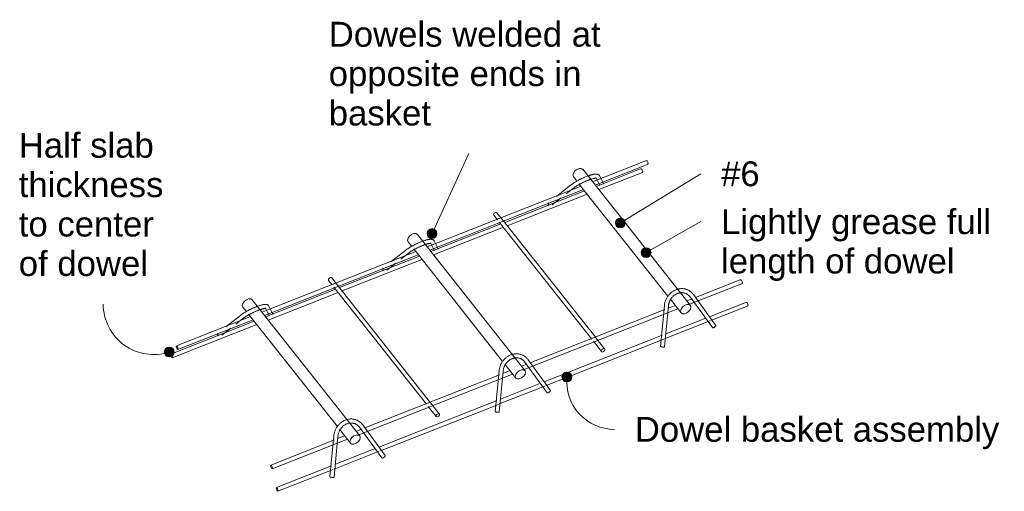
# Model space of a CAD drawing. Header units: inches. Extents: x -4136 to 1945, y -6639 to 12387.
# Tile 126 of 256: x -1351 to -1289, y -5622 to -5592. Entities that reach past the tile are written whole.
import ezdxf

# ---------------------------------------------------------------- set-up
doc = ezdxf.new("R2010")
doc.units = ezdxf.units.IN
doc.header["$MEASUREMENT"] = 0
doc.layers.add('G-ANNO-TEXT', color=7, linetype='Continuous', lineweight=9)
doc.layers.add('S-BEAM', color=7, linetype='Continuous', lineweight=9)
doc.styles.add('Arial_4', font='arial.ttf', dxfattribs={"height": 1.574803})

# ---------------------------------------------------------------- blocks, each defined once
blk = doc.blocks.new('Dowel bar assembly - Dowel bar assembly-672828-REINFORCING FOUNDATION - 02')
at = {"layer": 'S-BEAM', "lineweight": 18}
for p, q in [((6923.149, -5601.125), (6919.719, -5602.478)), ((6925.923, -5610.331), (6919.098, -5601.693)), ((6919.886, -5602.69), (6923.244, -5601.365)), ((6922.795, -5601.649), (6919.95, -5602.772)), ((6920.117, -5602.983), (6922.889, -5601.889)), ((6922.905, -5601.849), (6922.857, -5601.874)), ((6923.259, -5601.324), (6923.211, -5601.35)), ((6918.51, -5602.158), (6918.735, -5602.444)), ((6919.926, -5602.215), (6920.17, -5602.679)), ((6920.398, -5602.559), (6920.154, -5602.095)), ((6918.995, -5602.764), (6909.241, -5606.612)), ((6909.408, -5606.824), (6919.157, -5602.977)), ((6919.221, -5603.059), (6914.153, -5605.059)), ((6918.355, -5602.687), (6917.44, -5603.411)), ((6918.054, -5603.253), (6918.515, -5602.889)), ((6918.864, -5602.606), (6924.503, -5609.743)), ((6914.32, -5605.27), (6919.388, -5603.27)), ((6917.171, -5603.952), (6917.739, -5603.502)), ((6913.464, -5604.603), (6913.692, -5604.892)), ((6913.95, -5604.802), (6913.666, -5604.443)), ((6919.927, -5612.366), (6913.953, -5604.806)), ((6913.903, -5605.157), (6909.473, -5606.905)), ((6909.64, -5607.117), (6914.07, -5605.369)), ((6913.806, -5605.036), (6919.669, -5612.456)), ((6915.446, -5614.465), (6908.621, -5605.827)), ((6909.921, -5606.693), (6909.676, -5606.229)), ((6907.878, -5606.821), (6906.961, -5607.546)), ((6908.032, -5606.292), (6908.258, -5606.578)), ((6908.386, -5606.74), (6914.025, -5613.877)), ((6909.449, -5606.349), (6909.693, -5606.813)), ((6908.517, -5606.898), (6898.764, -5610.746)), ((6898.931, -5610.958), (6908.679, -5607.111)), ((6908.744, -5607.193), (6903.675, -5609.193)), ((6903.842, -5609.404), (6908.911, -5607.404)), ((6907.577, -5607.387), (6908.038, -5607.023)), ((6906.69, -5608.089), (6907.262, -5607.636)), ((6902.987, -5608.737), (6903.215, -5609.026)), ((6903.472, -5608.936), (6903.189, -5608.577)), ((6929.126, -5608.689), (6926.247, -5609.825)), ((6903.426, -5609.291), (6898.995, -5611.039)), ((6903.328, -5609.17), (6909.192, -5616.59)), ((6909.449, -5616.5), (6903.476, -5608.94)), ((6925.862, -5610.254), (6929.221, -5608.929)), ((6929.237, -5608.889), (6929.189, -5608.914)), ((6904.968, -5618.599), (6898.143, -5609.961)), ((6899.162, -5611.251), (6903.593, -5609.502)), ((6924.635, -5609.91), (6925.335, -5610.796)), ((6926.036, -5609.909), (6925.695, -5610.043)), ((6925.906, -5609.786), (6927.319, -5611.73)), ((6927.527, -5611.578), (6926.114, -5609.635)), ((6897.555, -5610.426), (6897.781, -5610.712)), ((6898.971, -5610.483), (6899.216, -5610.947)), ((6899.443, -5610.827), (6899.199, -5610.363)), ((6915.385, -5614.388), (6925.134, -5610.542)), ((6924.308, -5610.591), (6915.77, -5613.959)), ((6924.277, -5610.331), (6924.033, -5612.929)), ((6924.289, -5612.953), (6924.533, -5610.355)), ((6924.972, -5610.329), (6924.519, -5610.507)), ((6929.484, -5610.115), (6927.131, -5611.043)), ((6927.226, -5611.283), (6929.579, -5610.355)), ((6929.594, -5610.314), (6929.546, -5610.34)), ((6898.04, -5611.032), (6893.344, -5612.885)), ((6893.439, -5613.124), (6898.202, -5611.245)), ((6897.401, -5610.955), (6896.484, -5611.68)), ((6897.1, -5611.521), (6897.56, -5611.157)), ((6897.909, -5610.874), (6903.548, -5618.011)), ((6926.906, -5611.132), (6924.372, -5612.132)), ((6898.267, -5611.327), (6892.989, -5613.409)), ((6893.084, -5613.649), (6898.434, -5611.538)), ((6896.216, -5612.22), (6896.785, -5611.77)), ((6924.291, -5612.441), (6927.167, -5611.306)), ((6927.33, -5611.738), (6927.319, -5611.728)), ((6924.098, -5612.24), (6916.654, -5615.177)), ((6916.748, -5615.417), (6924.232, -5612.464)), ((6920.491, -5613.081), (6919.93, -5612.371)), ((6924.134, -5612.226), (6924.1, -5612.239)), ((6919.783, -5612.6), (6920.289, -5613.241)), ((6914.157, -5614.044), (6914.857, -5614.93)), ((6915.558, -5614.043), (6915.217, -5614.177)), ((6915.428, -5613.92), (6916.842, -5615.864)), ((6917.05, -5615.712), (6915.636, -5613.769)), ((6904.908, -5618.522), (6914.657, -5614.676)), ((6913.83, -5614.725), (6905.292, -5618.093)), ((6913.8, -5614.465), (6913.555, -5617.063)), ((6913.811, -5617.087), (6914.056, -5614.489)), ((6914.495, -5614.462), (6914.042, -5614.641)), ((6913.813, -5616.575), (6916.689, -5615.44)), ((6916.43, -5615.265), (6913.895, -5616.266)), ((6916.852, -5615.872), (6916.841, -5615.862)), ((6913.621, -5616.374), (6906.177, -5619.311)), ((6906.271, -5619.551), (6913.754, -5616.598)), ((6909.306, -5616.734), (6909.812, -5617.375)), ((6910.014, -5617.215), (6909.453, -5616.505)), ((6913.657, -5616.36), (6913.623, -5616.373)), ((6904.951, -5618.054), (6906.365, -5619.997)), ((6906.573, -5619.846), (6905.159, -5617.902)), ((6903.322, -5618.599), (6903.078, -5621.197)), ((6903.334, -5621.221), (6903.578, -5618.623)), ((6904.017, -5618.596), (6903.564, -5618.775)), ((6903.68, -5618.178), (6904.38, -5619.064)), ((6905.081, -5618.177), (6904.74, -5618.311)), ((6903.355, -5618.857), (6899.321, -5620.449)), ((6899.416, -5620.689), (6904.179, -5618.81)), ((6903.336, -5620.709), (6906.207, -5619.576)), ((6905.951, -5619.4), (6903.418, -5620.399)), ((6903.179, -5620.494), (6899.679, -5621.875)), ((6906.375, -5620.005), (6906.364, -5619.996)), ((6899.773, -5622.114), (6903.277, -5620.732))]:
    blk.add_line(p, q, dxfattribs=at)
for points in [[(6923.134, -5601.165, 0), (6923.197, -5601.154, 0), (6923.259, -5601.324, 0)], [(6918.476, -5602.055, 0), (6918.509, -5601.927, 0), (6918.6, -5601.799, 0), (6918.731, -5601.696, 0), (6918.877, -5601.638, 0), (6919.008, -5601.638, 0), (6919.099, -5601.694, 0)], [(6922.779, -5601.69, 0), (6922.842, -5601.678, 0), (6922.905, -5601.849, 0)], [(6920.154, -5602.095, 0), (6920.135, -5602.067, 0), (6920.113, -5602.045, 0), (6920.089, -5602.028, 0), (6920.066, -5602.015, 0), (6920.043, -5602.007, 0), (6920.02, -5602.001, 0), (6919.998, -5601.997, 0), (6919.976, -5601.994, 0), (6919.954, -5601.993, 0), (6919.932, -5601.993, 0), (6919.909, -5601.994, 0), (6919.886, -5601.996, 0), (6919.862, -5601.999, 0), (6919.837, -5602.002, 0), (6919.812, -5602.006, 0), (6919.785, -5602.011, 0), (6919.758, -5602.017, 0), (6919.731, -5602.023, 0), (6919.702, -5602.03, 0), (6919.673, -5602.037, 0), (6919.642, -5602.046, 0), (6919.612, -5602.055, 0), (6919.58, -5602.064, 0), (6919.548, -5602.075, 0), (6919.515, -5602.086, 0), (6919.482, -5602.097, 0), (6919.448, -5602.109, 0), (6919.413, -5602.122, 0), (6919.379, -5602.135, 0), (6919.343, -5602.149, 0), (6919.308, -5602.163, 0), (6919.272, -5602.177, 0), (6919.236, -5602.193, 0), (6919.199, -5602.208, 0), (6919.163, -5602.224, 0), (6919.127, -5602.24, 0), (6919.09, -5602.257, 0), (6919.053, -5602.274, 0), (6919.017, -5602.292, 0), (6918.981, -5602.309, 0), (6918.945, -5602.327, 0), (6918.909, -5602.345, 0), (6918.873, -5602.364, 0), (6918.838, -5602.382, 0), (6918.803, -5602.401, 0), (6918.769, -5602.42, 0), (6918.735, -5602.439, 0), (6918.702, -5602.458, 0), (6918.669, -5602.477, 0), (6918.637, -5602.496, 0), (6918.605, -5602.515, 0), (6918.575, -5602.534, 0), (6918.545, -5602.553, 0), (6918.516, -5602.572, 0), (6918.487, -5602.591, 0), (6918.46, -5602.61, 0), (6918.434, -5602.629, 0), (6918.408, -5602.647, 0), (6918.384, -5602.665, 0), (6918.36, -5602.683, 0), (6918.355, -5602.687, 0)], [(6918.51, -5602.158, 0), (6918.509, -5602.157, 0), (6918.476, -5602.055, 0)], [(6919.966, -5602.252, 0), (6919.964, -5602.252, 0), (6919.96, -5602.251, 0), (6919.952, -5602.251, 0), (6919.943, -5602.25, 0), (6919.931, -5602.251, 0), (6919.917, -5602.251, 0), (6919.902, -5602.253, 0), (6919.885, -5602.255, 0), (6919.866, -5602.258, 0), (6919.846, -5602.261, 0), (6919.825, -5602.265, 0), (6919.802, -5602.27, 0), (6919.778, -5602.276, 0), (6919.753, -5602.282, 0), (6919.727, -5602.289, 0), (6919.7, -5602.297, 0), (6919.672, -5602.305, 0), (6919.643, -5602.314, 0), (6919.613, -5602.324, 0), (6919.583, -5602.334, 0), (6919.552, -5602.345, 0), (6919.52, -5602.357, 0), (6919.488, -5602.369, 0), (6919.455, -5602.381, 0), (6919.422, -5602.394, 0), (6919.388, -5602.408, 0), (6919.354, -5602.422, 0), (6919.32, -5602.436, 0), (6919.285, -5602.451, 0), (6919.251, -5602.467, 0), (6919.216, -5602.482, 0), (6919.181, -5602.498, 0), (6919.147, -5602.515, 0), (6919.112, -5602.531, 0), (6919.078, -5602.548, 0), (6919.044, -5602.565, 0), (6919.01, -5602.583, 0), (6918.976, -5602.6, 0), (6918.943, -5602.618, 0), (6918.91, -5602.636, 0), (6918.878, -5602.653, 0), (6918.846, -5602.671, 0), (6918.815, -5602.689, 0), (6918.785, -5602.707, 0), (6918.755, -5602.725, 0), (6918.726, -5602.743, 0), (6918.698, -5602.76, 0), (6918.671, -5602.778, 0), (6918.645, -5602.795, 0), (6918.62, -5602.812, 0), (6918.595, -5602.829, 0), (6918.572, -5602.846, 0), (6918.55, -5602.862, 0), (6918.529, -5602.878, 0), (6918.515, -5602.889, 0)], [(6920.194, -5602.71, 0), (6920.187, -5602.702, 0), (6920.169, -5602.675, 0)], [(6920.4, -5602.563, 0), (6920.41, -5602.594, 0), (6920.412, -5602.624, 0)], [(6916.928, -5603.933, 0), (6916.917, -5603.903, 0), (6916.913, -5603.873, 0), (6916.916, -5603.845, 0), (6916.926, -5603.823, 0)], [(6916.966, -5603.985, 0), (6916.945, -5603.961, 0), (6916.928, -5603.933, 0)], [(6913.453, -5604.568, 0), (6913.464, -5604.524, 0), (6913.495, -5604.48, 0), (6913.54, -5604.444, 0), (6913.59, -5604.424, 0), (6913.635, -5604.424, 0), (6913.667, -5604.444, 0)], [(6913.464, -5604.603, 0), (6913.464, -5604.603, 0), (6913.453, -5604.568, 0)], [(6909.676, -5606.229, 0), (6909.658, -5606.201, 0), (6909.636, -5606.179, 0), (6909.612, -5606.162, 0), (6909.588, -5606.149, 0), (6909.565, -5606.141, 0), (6909.543, -5606.135, 0), (6909.521, -5606.131, 0), (6909.499, -5606.128, 0), (6909.477, -5606.127, 0), (6909.455, -5606.127, 0), (6909.432, -5606.128, 0), (6909.408, -5606.13, 0), (6909.384, -5606.132, 0), (6909.36, -5606.136, 0), (6909.334, -5606.14, 0), (6909.308, -5606.145, 0), (6909.281, -5606.15, 0), (6909.253, -5606.157, 0), (6909.225, -5606.164, 0), (6909.195, -5606.171, 0), (6909.165, -5606.18, 0), (6909.134, -5606.189, 0), (6909.103, -5606.198, 0), (6909.071, -5606.209, 0), (6909.038, -5606.219, 0), (6909.004, -5606.231, 0), (6908.97, -5606.243, 0), (6908.936, -5606.256, 0), (6908.901, -5606.269, 0), (6908.866, -5606.282, 0), (6908.83, -5606.297, 0), (6908.794, -5606.311, 0), (6908.758, -5606.326, 0), (6908.722, -5606.342, 0), (6908.686, -5606.358, 0), (6908.649, -5606.374, 0), (6908.613, -5606.391, 0), (6908.576, -5606.408, 0), (6908.54, -5606.426, 0), (6908.503, -5606.443, 0), (6908.467, -5606.461, 0), (6908.431, -5606.479, 0), (6908.396, -5606.498, 0), (6908.361, -5606.516, 0), (6908.326, -5606.535, 0), (6908.291, -5606.554, 0), (6908.257, -5606.573, 0), (6908.224, -5606.592, 0), (6908.191, -5606.611, 0), (6908.159, -5606.63, 0), (6908.128, -5606.649, 0), (6908.097, -5606.668, 0), (6908.067, -5606.687, 0), (6908.038, -5606.706, 0), (6908.01, -5606.725, 0), (6907.983, -5606.744, 0), (6907.956, -5606.762, 0), (6907.931, -5606.781, 0), (6907.906, -5606.799, 0), (6907.883, -5606.817, 0), (6907.878, -5606.821, 0)], [(6907.999, -5606.189, 0), (6908.031, -5606.061, 0), (6908.122, -5605.933, 0), (6908.254, -5605.83, 0), (6908.399, -5605.772, 0), (6908.531, -5605.772, 0), (6908.621, -5605.828, 0)], [(6908.032, -5606.292, 0), (6908.031, -5606.291, 0), (6907.999, -5606.189, 0)], [(6909.488, -5606.386, 0), (6909.487, -5606.386, 0), (6909.482, -5606.385, 0), (6909.475, -5606.384, 0), (6909.465, -5606.384, 0), (6909.454, -5606.384, 0), (6909.44, -5606.385, 0), (6909.425, -5606.387, 0), (6909.407, -5606.389, 0), (6909.389, -5606.392, 0), (6909.369, -5606.395, 0), (6909.347, -5606.399, 0), (6909.324, -5606.404, 0), (6909.301, -5606.41, 0), (6909.275, -5606.416, 0), (6909.249, -5606.423, 0), (6909.222, -5606.431, 0), (6909.194, -5606.439, 0), (6909.165, -5606.448, 0), (6909.136, -5606.458, 0), (6909.105, -5606.468, 0), (6909.074, -5606.479, 0), (6909.042, -5606.49, 0), (6909.01, -5606.502, 0), (6908.977, -5606.515, 0), (6908.944, -5606.528, 0), (6908.91, -5606.542, 0), (6908.877, -5606.556, 0), (6908.842, -5606.57, 0), (6908.808, -5606.585, 0), (6908.773, -5606.6, 0), (6908.739, -5606.616, 0), (6908.704, -5606.632, 0), (6908.669, -5606.648, 0), (6908.635, -5606.665, 0), (6908.6, -5606.682, 0), (6908.566, -5606.699, 0), (6908.532, -5606.717, 0), (6908.499, -5606.734, 0), (6908.466, -5606.752, 0), (6908.433, -5606.77, 0), (6908.401, -5606.787, 0), (6908.369, -5606.805, 0), (6908.338, -5606.823, 0), (6908.307, -5606.841, 0), (6908.278, -5606.859, 0), (6908.249, -5606.877, 0), (6908.221, -5606.894, 0), (6908.194, -5606.912, 0), (6908.167, -5606.929, 0), (6908.142, -5606.946, 0), (6908.118, -5606.963, 0), (6908.095, -5606.98, 0), (6908.073, -5606.996, 0), (6908.052, -5607.012, 0), (6908.038, -5607.023, 0)], [(6909.716, -5606.844, 0), (6909.709, -5606.836, 0), (6909.691, -5606.809, 0)], [(6909.922, -5606.697, 0), (6909.933, -5606.728, 0), (6909.935, -5606.758, 0)], [(6906.45, -5608.067, 0), (6906.439, -5608.036, 0), (6906.435, -5608.006, 0), (6906.439, -5607.979, 0), (6906.448, -5607.957, 0)], [(6906.488, -5608.118, 0), (6906.467, -5608.095, 0), (6906.45, -5608.067, 0)], [(6902.975, -5608.702, 0), (6902.986, -5608.658, 0), (6903.018, -5608.614, 0), (6903.063, -5608.578, 0), (6903.113, -5608.558, 0), (6903.158, -5608.558, 0), (6903.189, -5608.578, 0)], [(6902.987, -5608.737, 0), (6902.986, -5608.737, 0), (6902.975, -5608.702, 0)], [(6929.111, -5608.73, 0), (6929.174, -5608.718, 0), (6929.237, -5608.889, 0)], [(6925.757, -5609.34, 0), (6925.719, -5609.324, 0), (6925.681, -5609.309, 0), (6925.643, -5609.297, 0), (6925.604, -5609.286, 0), (6925.564, -5609.276, 0), (6925.524, -5609.269, 0), (6925.484, -5609.263, 0), (6925.443, -5609.259, 0), (6925.402, -5609.257, 0), (6925.361, -5609.257, 0), (6925.32, -5609.259, 0), (6925.279, -5609.262, 0), (6925.238, -5609.267, 0), (6925.197, -5609.274, 0), (6925.156, -5609.282, 0), (6925.116, -5609.292, 0), (6925.076, -5609.304, 0), (6925.036, -5609.318, 0), (6924.997, -5609.333, 0), (6924.958, -5609.35, 0), (6924.92, -5609.368, 0), (6924.882, -5609.388, 0), (6924.846, -5609.41, 0), (6924.81, -5609.433, 0), (6924.774, -5609.457, 0), (6924.74, -5609.483, 0), (6924.706, -5609.51, 0), (6924.674, -5609.538, 0), (6924.642, -5609.568, 0), (6924.612, -5609.599, 0), (6924.582, -5609.631, 0), (6924.554, -5609.664, 0), (6924.526, -5609.698, 0), (6924.5, -5609.733, 0), (6924.476, -5609.769, 0), (6924.452, -5609.806, 0), (6924.43, -5609.844, 0), (6924.409, -5609.883, 0), (6924.39, -5609.922, 0), (6924.372, -5609.962, 0), (6924.355, -5610.003, 0), (6924.34, -5610.044, 0), (6924.326, -5610.086, 0), (6924.314, -5610.128, 0), (6924.303, -5610.17, 0), (6924.294, -5610.213, 0), (6924.287, -5610.256, 0), (6924.281, -5610.299, 0), (6924.277, -5610.331, 0)], [(6926.114, -5609.635, 0), (6926.089, -5609.602, 0), (6926.062, -5609.57, 0), (6926.035, -5609.54, 0), (6926.006, -5609.511, 0), (6925.976, -5609.483, 0), (6925.945, -5609.457, 0), (6925.913, -5609.432, 0), (6925.879, -5609.409, 0), (6925.845, -5609.387, 0), (6925.81, -5609.367, 0), (6925.774, -5609.348, 0), (6925.757, -5609.34, 0)], [(6897.522, -5610.323, 0), (6897.554, -5610.195, 0), (6897.645, -5610.067, 0), (6897.776, -5609.964, 0), (6897.922, -5609.906, 0), (6898.053, -5609.905, 0), (6898.144, -5609.962, 0)], [(6924.533, -5610.355, 0), (6924.537, -5610.321, 0), (6924.542, -5610.288, 0), (6924.548, -5610.254, 0), (6924.556, -5610.22, 0), (6924.565, -5610.187, 0), (6924.575, -5610.153, 0), (6924.586, -5610.12, 0), (6924.598, -5610.088, 0), (6924.611, -5610.056, 0), (6924.626, -5610.024, 0), (6924.642, -5609.993, 0), (6924.659, -5609.963, 0), (6924.676, -5609.933, 0), (6924.695, -5609.904, 0), (6924.715, -5609.875, 0), (6924.736, -5609.848, 0), (6924.758, -5609.821, 0), (6924.78, -5609.795, 0), (6924.803, -5609.77, 0), (6924.828, -5609.746, 0), (6924.853, -5609.723, 0), (6924.878, -5609.702, 0), (6924.904, -5609.681, 0), (6924.931, -5609.661, 0), (6924.959, -5609.643, 0), (6924.986, -5609.625, 0), (6925.015, -5609.609, 0), (6925.044, -5609.594, 0), (6925.073, -5609.58, 0), (6925.102, -5609.568, 0), (6925.132, -5609.557, 0), (6925.162, -5609.547, 0), (6925.192, -5609.538, 0), (6925.222, -5609.531, 0), (6925.252, -5609.525, 0), (6925.282, -5609.52, 0), (6925.312, -5609.517, 0), (6925.342, -5609.515, 0), (6925.372, -5609.514, 0), (6925.402, -5609.515, 0), (6925.432, -5609.517, 0), (6925.461, -5609.52, 0), (6925.49, -5609.524, 0), (6925.519, -5609.53, 0), (6925.547, -5609.537, 0), (6925.575, -5609.545, 0), (6925.602, -5609.554, 0), (6925.629, -5609.565, 0), (6925.649, -5609.574, 0)], [(6925.649, -5609.574, 0), (6925.675, -5609.586, 0), (6925.7, -5609.6, 0), (6925.725, -5609.615, 0), (6925.749, -5609.631, 0), (6925.773, -5609.649, 0), (6925.796, -5609.667, 0), (6925.818, -5609.687, 0), (6925.839, -5609.707, 0), (6925.859, -5609.729, 0), (6925.879, -5609.751, 0), (6925.897, -5609.775, 0), (6925.906, -5609.786, 0)], [(6899.199, -5610.363, 0), (6899.18, -5610.335, 0), (6899.158, -5610.313, 0), (6899.135, -5610.296, 0), (6899.111, -5610.283, 0), (6899.088, -5610.275, 0), (6899.065, -5610.269, 0), (6899.043, -5610.265, 0), (6899.021, -5610.262, 0), (6898.999, -5610.261, 0), (6898.977, -5610.261, 0), (6898.954, -5610.262, 0), (6898.931, -5610.264, 0), (6898.907, -5610.266, 0), (6898.882, -5610.27, 0), (6898.857, -5610.274, 0), (6898.831, -5610.279, 0), (6898.804, -5610.284, 0), (6898.776, -5610.291, 0), (6898.747, -5610.298, 0), (6898.718, -5610.305, 0), (6898.688, -5610.314, 0), (6898.657, -5610.323, 0), (6898.625, -5610.332, 0), (6898.593, -5610.342, 0), (6898.56, -5610.353, 0), (6898.527, -5610.365, 0), (6898.493, -5610.377, 0), (6898.459, -5610.39, 0), (6898.424, -5610.403, 0), (6898.389, -5610.416, 0), (6898.353, -5610.431, 0), (6898.317, -5610.445, 0), (6898.281, -5610.46, 0), (6898.245, -5610.476, 0), (6898.208, -5610.492, 0), (6898.172, -5610.508, 0), (6898.135, -5610.525, 0), (6898.099, -5610.542, 0), (6898.062, -5610.559, 0), (6898.026, -5610.577, 0), (6897.99, -5610.595, 0), (6897.954, -5610.613, 0), (6897.918, -5610.632, 0), (6897.883, -5610.65, 0), (6897.848, -5610.669, 0), (6897.814, -5610.688, 0), (6897.78, -5610.707, 0), (6897.747, -5610.726, 0), (6897.714, -5610.745, 0), (6897.682, -5610.764, 0), (6897.65, -5610.783, 0), (6897.62, -5610.802, 0), (6897.59, -5610.821, 0), (6897.561, -5610.84, 0), (6897.533, -5610.859, 0), (6897.505, -5610.878, 0), (6897.479, -5610.896, 0), (6897.453, -5610.915, 0), (6897.429, -5610.933, 0), (6897.406, -5610.951, 0), (6897.401, -5610.955, 0)], [(6897.555, -5610.426, 0), (6897.554, -5610.425, 0), (6897.522, -5610.323, 0)], [(6899.011, -5610.52, 0), (6899.009, -5610.52, 0), (6899.005, -5610.519, 0), (6898.998, -5610.518, 0), (6898.988, -5610.518, 0), (6898.976, -5610.518, 0), (6898.963, -5610.519, 0), (6898.947, -5610.521, 0), (6898.93, -5610.523, 0), (6898.911, -5610.525, 0), (6898.891, -5610.529, 0), (6898.87, -5610.533, 0), (6898.847, -5610.538, 0), (6898.823, -5610.544, 0), (6898.798, -5610.55, 0), (6898.772, -5610.557, 0), (6898.745, -5610.565, 0), (6898.717, -5610.573, 0), (6898.688, -5610.582, 0), (6898.658, -5610.592, 0), (6898.628, -5610.602, 0), (6898.597, -5610.613, 0), (6898.565, -5610.624, 0), (6898.533, -5610.636, 0), (6898.5, -5610.649, 0), (6898.467, -5610.662, 0), (6898.433, -5610.676, 0), (6898.399, -5610.69, 0), (6898.365, -5610.704, 0), (6898.33, -5610.719, 0), (6898.296, -5610.734, 0), (6898.261, -5610.75, 0), (6898.227, -5610.766, 0), (6898.192, -5610.782, 0), (6898.157, -5610.799, 0), (6898.123, -5610.816, 0), (6898.089, -5610.833, 0), (6898.055, -5610.85, 0), (6898.021, -5610.868, 0), (6897.988, -5610.886, 0), (6897.955, -5610.903, 0), (6897.923, -5610.921, 0), (6897.891, -5610.939, 0), (6897.86, -5610.957, 0), (6897.83, -5610.975, 0), (6897.8, -5610.993, 0), (6897.771, -5611.011, 0), (6897.743, -5611.028, 0), (6897.716, -5611.046, 0), (6897.69, -5611.063, 0), (6897.665, -5611.08, 0), (6897.641, -5611.097, 0), (6897.617, -5611.113, 0), (6897.595, -5611.13, 0), (6897.575, -5611.145, 0), (6897.56, -5611.157, 0)], [(6925.956, -5610.434, 0), (6925.924, -5610.332, 0), (6925.833, -5610.275, 0), (6925.702, -5610.276, 0), (6925.556, -5610.333, 0), (6925.425, -5610.436, 0), (6925.334, -5610.565, 0), (6925.302, -5610.692, 0)], [(6925.302, -5610.692, 0), (6925.334, -5610.795, 0), (6925.425, -5610.851, 0), (6925.556, -5610.851, 0), (6925.702, -5610.793, 0), (6925.833, -5610.69, 0), (6925.924, -5610.562, 0), (6925.956, -5610.434, 0)], [(6929.469, -5610.155, 0), (6929.531, -5610.144, 0), (6929.594, -5610.314, 0)], [(6899.239, -5610.978, 0), (6899.232, -5610.97, 0), (6899.214, -5610.943, 0)], [(6899.445, -5610.831, 0), (6899.455, -5610.862, 0), (6899.457, -5610.891, 0)], [(6927.527, -5611.578, 0), (6927.528, -5611.58, 0), (6927.532, -5611.594, 0), (6927.529, -5611.613, 0), (6927.518, -5611.634, 0), (6927.501, -5611.657, 0), (6927.478, -5611.679, 0), (6927.452, -5611.7, 0), (6927.424, -5611.718, 0), (6927.396, -5611.731, 0), (6927.37, -5611.739, 0), (6927.347, -5611.741, 0), (6927.33, -5611.738, 0)], [(6895.973, -5612.201, 0), (6895.962, -5612.17, 0), (6895.958, -5612.14, 0), (6895.961, -5612.113, 0), (6895.971, -5612.091, 0)], [(6896.01, -5612.252, 0), (6895.99, -5612.229, 0), (6895.973, -5612.201, 0)], [(6893.454, -5613.084, 0), (6893.391, -5612.913, 0), (6893.328, -5612.925, 0)], [(6893.328, -5612.925, 0), (6893.391, -5613.096, 0), (6893.454, -5613.084, 0)], [(6920.503, -5613.117, 0), (6920.492, -5613.081, 0), (6920.46, -5613.062, 0), (6920.415, -5613.062, 0), (6920.365, -5613.082, 0), (6920.32, -5613.117, 0), (6920.289, -5613.161, 0), (6920.278, -5613.205, 0)], [(6920.278, -5613.205, 0), (6920.289, -5613.241, 0), (6920.32, -5613.26, 0), (6920.365, -5613.26, 0), (6920.415, -5613.24, 0), (6920.46, -5613.205, 0), (6920.492, -5613.16, 0), (6920.503, -5613.117, 0)], [(6924.045, -5612.94, 0), (6924.035, -5612.934, 0), (6924.033, -5612.928, 0)], [(6924.289, -5612.953, 0), (6924.288, -5612.955, 0), (6924.281, -5612.96, 0), (6924.266, -5612.964, 0), (6924.244, -5612.966, 0), (6924.215, -5612.967, 0), (6924.184, -5612.966, 0), (6924.15, -5612.963, 0), (6924.118, -5612.959, 0), (6924.088, -5612.953, 0), (6924.063, -5612.947, 0), (6924.045, -5612.94, 0)], [(6893.1, -5613.608, 0), (6893.037, -5613.438, 0), (6892.974, -5613.449, 0)], [(6892.974, -5613.449, 0), (6893.037, -5613.62, 0), (6893.1, -5613.608, 0)], [(6915.279, -5613.474, 0), (6915.242, -5613.458, 0), (6915.204, -5613.443, 0), (6915.166, -5613.431, 0), (6915.126, -5613.42, 0), (6915.087, -5613.41, 0), (6915.047, -5613.403, 0), (6915.006, -5613.397, 0), (6914.966, -5613.393, 0), (6914.925, -5613.391, 0), (6914.884, -5613.391, 0), (6914.843, -5613.392, 0), (6914.801, -5613.396, 0), (6914.76, -5613.401, 0), (6914.72, -5613.408, 0), (6914.679, -5613.416, 0), (6914.638, -5613.426, 0), (6914.598, -5613.438, 0), (6914.559, -5613.452, 0), (6914.519, -5613.467, 0), (6914.481, -5613.484, 0), (6914.443, -5613.502, 0), (6914.405, -5613.522, 0), (6914.368, -5613.544, 0), (6914.332, -5613.567, 0), (6914.297, -5613.591, 0), (6914.262, -5613.617, 0), (6914.229, -5613.644, 0), (6914.196, -5613.672, 0), (6914.165, -5613.702, 0), (6914.134, -5613.733, 0), (6914.105, -5613.765, 0), (6914.076, -5613.798, 0), (6914.049, -5613.832, 0), (6914.023, -5613.867, 0), (6913.998, -5613.903, 0), (6913.975, -5613.94, 0), (6913.953, -5613.978, 0), (6913.932, -5614.017, 0), (6913.912, -5614.056, 0), (6913.894, -5614.096, 0), (6913.878, -5614.137, 0), (6913.863, -5614.178, 0), (6913.849, -5614.22, 0), (6913.837, -5614.262, 0), (6913.826, -5614.304, 0), (6913.817, -5614.347, 0), (6913.809, -5614.39, 0), (6913.803, -5614.433, 0), (6913.8, -5614.465, 0)], [(6914.056, -5614.489, 0), (6914.059, -5614.455, 0), (6914.065, -5614.421, 0), (6914.071, -5614.388, 0), (6914.078, -5614.354, 0), (6914.087, -5614.32, 0), (6914.097, -5614.287, 0), (6914.108, -5614.254, 0), (6914.121, -5614.222, 0), (6914.134, -5614.19, 0), (6914.149, -5614.158, 0), (6914.164, -5614.127, 0), (6914.181, -5614.096, 0), (6914.199, -5614.067, 0), (6914.218, -5614.038, 0), (6914.238, -5614.009, 0), (6914.258, -5613.982, 0), (6914.28, -5613.955, 0), (6914.303, -5613.929, 0), (6914.326, -5613.904, 0), (6914.35, -5613.88, 0), (6914.375, -5613.857, 0), (6914.401, -5613.835, 0), (6914.427, -5613.815, 0), (6914.454, -5613.795, 0), (6914.481, -5613.776, 0), (6914.509, -5613.759, 0), (6914.537, -5613.743, 0), (6914.566, -5613.728, 0), (6914.595, -5613.714, 0), (6914.625, -5613.702, 0), (6914.654, -5613.691, 0), (6914.684, -5613.681, 0), (6914.714, -5613.672, 0), (6914.744, -5613.665, 0), (6914.775, -5613.659, 0), (6914.805, -5613.654, 0), (6914.835, -5613.651, 0), (6914.865, -5613.649, 0), (6914.895, -5613.648, 0), (6914.925, -5613.649, 0), (6914.954, -5613.65, 0), (6914.984, -5613.654, 0), (6915.013, -5613.658, 0), (6915.041, -5613.664, 0), (6915.07, -5613.671, 0), (6915.097, -5613.679, 0), (6915.125, -5613.688, 0), (6915.152, -5613.699, 0), (6915.172, -5613.707, 0)], [(6915.172, -5613.707, 0), (6915.198, -5613.72, 0), (6915.223, -5613.734, 0), (6915.248, -5613.749, 0), (6915.272, -5613.765, 0), (6915.295, -5613.783, 0), (6915.318, -5613.801, 0), (6915.34, -5613.82, 0), (6915.361, -5613.841, 0), (6915.382, -5613.862, 0), (6915.401, -5613.885, 0), (6915.42, -5613.908, 0), (6915.428, -5613.92, 0)], [(6915.636, -5613.769, 0), (6915.611, -5613.736, 0), (6915.585, -5613.704, 0), (6915.557, -5613.674, 0), (6915.529, -5613.645, 0), (6915.499, -5613.617, 0), (6915.468, -5613.591, 0), (6915.435, -5613.566, 0), (6915.402, -5613.543, 0), (6915.368, -5613.521, 0), (6915.332, -5613.501, 0), (6915.296, -5613.482, 0), (6915.279, -5613.474, 0)], [(6915.479, -5614.568, 0), (6915.447, -5614.466, 0), (6915.356, -5614.409, 0), (6915.224, -5614.41, 0), (6915.079, -5614.467, 0), (6914.947, -5614.57, 0), (6914.857, -5614.698, 0), (6914.824, -5614.826, 0)], [(6914.824, -5614.826, 0), (6914.857, -5614.929, 0), (6914.947, -5614.985, 0), (6915.079, -5614.985, 0), (6915.224, -5614.927, 0), (6915.356, -5614.824, 0), (6915.447, -5614.696, 0), (6915.479, -5614.568, 0)], [(6917.05, -5615.712, 0), (6917.051, -5615.714, 0), (6917.055, -5615.728, 0), (6917.051, -5615.747, 0), (6917.04, -5615.768, 0), (6917.023, -5615.791, 0), (6917.001, -5615.813, 0), (6916.975, -5615.834, 0), (6916.947, -5615.852, 0), (6916.918, -5615.865, 0), (6916.892, -5615.873, 0), (6916.869, -5615.875, 0), (6916.852, -5615.872, 0)], [(6910.025, -5617.25, 0), (6910.014, -5617.215, 0), (6909.983, -5617.196, 0), (6909.938, -5617.196, 0), (6909.888, -5617.216, 0), (6909.843, -5617.251, 0), (6909.811, -5617.295, 0), (6909.8, -5617.339, 0)], [(6909.8, -5617.339, 0), (6909.811, -5617.374, 0), (6909.843, -5617.394, 0), (6909.888, -5617.394, 0), (6909.938, -5617.374, 0), (6909.983, -5617.338, 0), (6910.014, -5617.294, 0), (6910.025, -5617.25, 0)], [(6913.568, -5617.074, 0), (6913.557, -5617.068, 0), (6913.556, -5617.062, 0)], [(6913.811, -5617.087, 0), (6913.811, -5617.089, 0), (6913.804, -5617.094, 0), (6913.789, -5617.098, 0), (6913.766, -5617.1, 0), (6913.738, -5617.101, 0), (6913.706, -5617.099, 0), (6913.673, -5617.097, 0), (6913.64, -5617.092, 0), (6913.61, -5617.087, 0), (6913.586, -5617.081, 0), (6913.568, -5617.074, 0)], [(6904.802, -5617.608, 0), (6904.765, -5617.592, 0), (6904.727, -5617.577, 0), (6904.688, -5617.564, 0), (6904.649, -5617.553, 0), (6904.609, -5617.544, 0), (6904.569, -5617.537, 0), (6904.529, -5617.531, 0), (6904.488, -5617.527, 0), (6904.447, -5617.525, 0), (6904.406, -5617.525, 0), (6904.365, -5617.526, 0), (6904.324, -5617.53, 0), (6904.283, -5617.535, 0), (6904.242, -5617.541, 0), (6904.201, -5617.55, 0), (6904.161, -5617.56, 0), (6904.121, -5617.572, 0), (6904.081, -5617.586, 0), (6904.042, -5617.601, 0), (6904.003, -5617.618, 0), (6903.965, -5617.636, 0), (6903.928, -5617.656, 0), (6903.891, -5617.678, 0), (6903.855, -5617.701, 0), (6903.819, -5617.725, 0), (6903.785, -5617.751, 0), (6903.751, -5617.778, 0), (6903.719, -5617.806, 0), (6903.687, -5617.836, 0), (6903.657, -5617.867, 0), (6903.627, -5617.899, 0), (6903.599, -5617.932, 0), (6903.572, -5617.966, 0), (6903.546, -5618.001, 0), (6903.521, -5618.037, 0), (6903.497, -5618.074, 0), (6903.475, -5618.112, 0), (6903.454, -5618.151, 0), (6903.435, -5618.19, 0), (6903.417, -5618.23, 0), (6903.4, -5618.271, 0), (6903.385, -5618.312, 0), (6903.371, -5618.353, 0), (6903.359, -5618.396, 0), (6903.349, -5618.438, 0), (6903.339, -5618.481, 0), (6903.332, -5618.524, 0), (6903.326, -5618.567, 0), (6903.322, -5618.599, 0)], [(6903.578, -5618.623, 0), (6903.582, -5618.589, 0), (6903.587, -5618.555, 0), (6903.593, -5618.521, 0), (6903.601, -5618.488, 0), (6903.61, -5618.454, 0), (6903.62, -5618.421, 0), (6903.631, -5618.388, 0), (6903.643, -5618.356, 0), (6903.657, -5618.324, 0), (6903.671, -5618.292, 0), (6903.687, -5618.261, 0), (6903.704, -5618.23, 0), (6903.722, -5618.201, 0), (6903.74, -5618.171, 0), (6903.76, -5618.143, 0), (6903.781, -5618.115, 0), (6903.803, -5618.089, 0), (6903.825, -5618.063, 0), (6903.849, -5618.038, 0), (6903.873, -5618.014, 0), (6903.898, -5617.991, 0), (6903.923, -5617.969, 0), (6903.95, -5617.949, 0), (6903.976, -5617.929, 0), (6904.004, -5617.91, 0), (6904.032, -5617.893, 0), (6904.06, -5617.877, 0), (6904.089, -5617.862, 0), (6904.118, -5617.848, 0), (6904.147, -5617.836, 0), (6904.177, -5617.825, 0), (6904.207, -5617.815, 0), (6904.237, -5617.806, 0), (6904.267, -5617.799, 0), (6904.297, -5617.793, 0), (6904.327, -5617.788, 0), (6904.358, -5617.785, 0), (6904.388, -5617.783, 0), (6904.418, -5617.782, 0), (6904.447, -5617.782, 0), (6904.477, -5617.784, 0), (6904.506, -5617.787, 0), (6904.535, -5617.792, 0), (6904.564, -5617.798, 0), (6904.592, -5617.804, 0), (6904.62, -5617.813, 0), (6904.647, -5617.822, 0), (6904.674, -5617.833, 0), (6904.694, -5617.841, 0)], [(6904.694, -5617.841, 0), (6904.72, -5617.854, 0), (6904.746, -5617.868, 0), (6904.77, -5617.883, 0), (6904.795, -5617.899, 0), (6904.818, -5617.916, 0), (6904.841, -5617.935, 0), (6904.863, -5617.954, 0), (6904.884, -5617.975, 0), (6904.904, -5617.996, 0), (6904.924, -5618.019, 0), (6904.942, -5618.042, 0), (6904.951, -5618.054, 0)], [(6905.159, -5617.902, 0), (6905.134, -5617.87, 0), (6905.108, -5617.838, 0), (6905.08, -5617.808, 0), (6905.051, -5617.779, 0), (6905.021, -5617.751, 0), (6904.99, -5617.725, 0), (6904.958, -5617.7, 0), (6904.925, -5617.677, 0), (6904.89, -5617.655, 0), (6904.855, -5617.635, 0), (6904.819, -5617.616, 0), (6904.802, -5617.608, 0)], [(6905.002, -5618.702, 0), (6904.969, -5618.6, 0), (6904.878, -5618.543, 0), (6904.747, -5618.544, 0), (6904.601, -5618.601, 0), (6904.47, -5618.704, 0), (6904.379, -5618.832, 0), (6904.347, -5618.96, 0)], [(6904.347, -5618.96, 0), (6904.379, -5619.063, 0), (6904.47, -5619.119, 0), (6904.601, -5619.119, 0), (6904.747, -5619.061, 0), (6904.878, -5618.958, 0), (6904.969, -5618.83, 0), (6905.002, -5618.702, 0)], [(6906.573, -5619.846, 0), (6906.574, -5619.848, 0), (6906.577, -5619.862, 0), (6906.574, -5619.881, 0), (6906.563, -5619.902, 0), (6906.546, -5619.925, 0), (6906.523, -5619.947, 0), (6906.497, -5619.968, 0), (6906.469, -5619.986, 0), (6906.441, -5619.999, 0), (6906.415, -5620.007, 0), (6906.392, -5620.009, 0), (6906.375, -5620.005, 0)], [(6899.431, -5620.649, 0), (6899.368, -5620.478, 0), (6899.306, -5620.49, 0)], [(6899.306, -5620.49, 0), (6899.368, -5620.66, 0), (6899.431, -5620.649, 0)], [(6903.09, -5621.208, 0), (6903.08, -5621.202, 0), (6903.078, -5621.196, 0)], [(6903.334, -5621.221, 0), (6903.333, -5621.223, 0), (6903.326, -5621.228, 0), (6903.311, -5621.231, 0), (6903.289, -5621.234, 0), (6903.261, -5621.234, 0), (6903.229, -5621.233, 0), (6903.195, -5621.231, 0), (6903.163, -5621.226, 0), (6903.133, -5621.221, 0), (6903.108, -5621.215, 0), (6903.09, -5621.208, 0)], [(6899.789, -5622.074, 0), (6899.726, -5621.903, 0), (6899.663, -5621.915, 0)], [(6899.663, -5621.915, 0), (6899.726, -5622.086, 0), (6899.789, -5622.074, 0)]]:
    blk.add_polyline3d(points, dxfattribs=at)

msp = doc.modelspace()

# ---------------------------------------------------------------- hatches: boundary and pattern name
at = {"layer": 'G-ANNO-TEXT'}
h = msp.add_hatch(color=256, dxfattribs=at)
edge = h.paths.add_edge_path(flags=0)
edge.add_arc((-1313.24895, -5605.09324), 0.3125, 0, 360)
h = msp.add_hatch(color=256, dxfattribs=at)
edge = h.paths.add_edge_path(flags=0)
edge.add_arc((-1325.18816, -5605.76578), 0.3125, 0, 360)
h = msp.add_hatch(color=256, dxfattribs=at)
edge = h.paths.add_edge_path(flags=0)
edge.add_arc((-1311.61807, -5606.97735), 0.3125, 0, 360)
h = msp.add_hatch(color=256, dxfattribs=at)
edge = h.paths.add_edge_path(flags=0)
edge.add_arc((-1341.84619, -5613.28256), 0.3125, 0, 360)
h = msp.add_hatch(color=256, dxfattribs=at)
edge = h.paths.add_edge_path(flags=0)
edge.add_arc((-1316.63729, -5614.86111), 0.3125, 0, 360)

# ---------------------------------------------------------------- linework, layer by layer
for p, q in [((-1325.18816, -5605.76578), (-1322.85116, -5600.6947)), ((-1313.24895, -5605.09324), (-1308.14551, -5601.97688)), ((-1311.61807, -5606.97735), (-1308.14551, -5605.01051))]:
    msp.add_line(p, q, dxfattribs=at)
for centre in [(-1313.24895, -5605.09324), (-1325.18816, -5605.76578), (-1311.61807, -5606.97735), (-1341.84619, -5613.28256), (-1316.63729, -5614.86111)]:
    msp.add_circle(centre, 0.3125, dxfattribs=at)
for centre, radius, start, end in [((-1342.83239, -5610.23784), 3.20045, 180, 287.9473427), ((-1313.61452, -5615.14711), 3.03627, 174.5951007, 270)]:
    msp.add_arc(centre, radius, start, end, dxfattribs=at)

# ---------------------------------------------------------------- block references
at = {"layer": 'S-BEAM', "lineweight": 18}
msp.add_blockref('Dowel bar assembly - Dowel bar assembly-672828-REINFORCING FOUNDATION - 02', (-8234.73551, 0), dxfattribs=at)

# ---------------------------------------------------------------- texts
at = {"layer": 'G-ANNO-TEXT', "attachment_point": 1, "style": 'Arial_4'}
for s, insert, char_height, width in [('Dowels welded at ', (-1331.73605, -5592.33754), 1.5748031, 21.412), ('opposite ends in ', (-1331.73605, -5594.83754), 1.5748031, 19.9475), ('basket', (-1331.73605, -5597.33754), 1.574803, 7.878), ('Half slab ', (-1351.38477, -5599.37988), 1.574803, 11.0595), ('#6', (-1306.86551, -5601.18948), 1.574803, 2.929), ('thickness ', (-1351.38477, -5601.87988), 1.574803, 11.817), ('Lightly grease full ', (-1306.86551, -5604.2231), 1.5748031, 21.2605), ('to center ', (-1351.38477, -5604.37988), 1.574803, 11.11), ('of dowel', (-1351.38477, -5606.87988), 1.574803, 9.797), ('length of dowel', (-1306.86551, -5606.7231), 1.5748031, 17.675), ('Dowel basket assembly', (-1312.33452, -5617.39597), 1.5748031, 27.876)]:
    msp.add_mtext(s, dxfattribs=dict(at, insert=insert, char_height=char_height, width=width))

doc.saveas('drawing.dxf')
